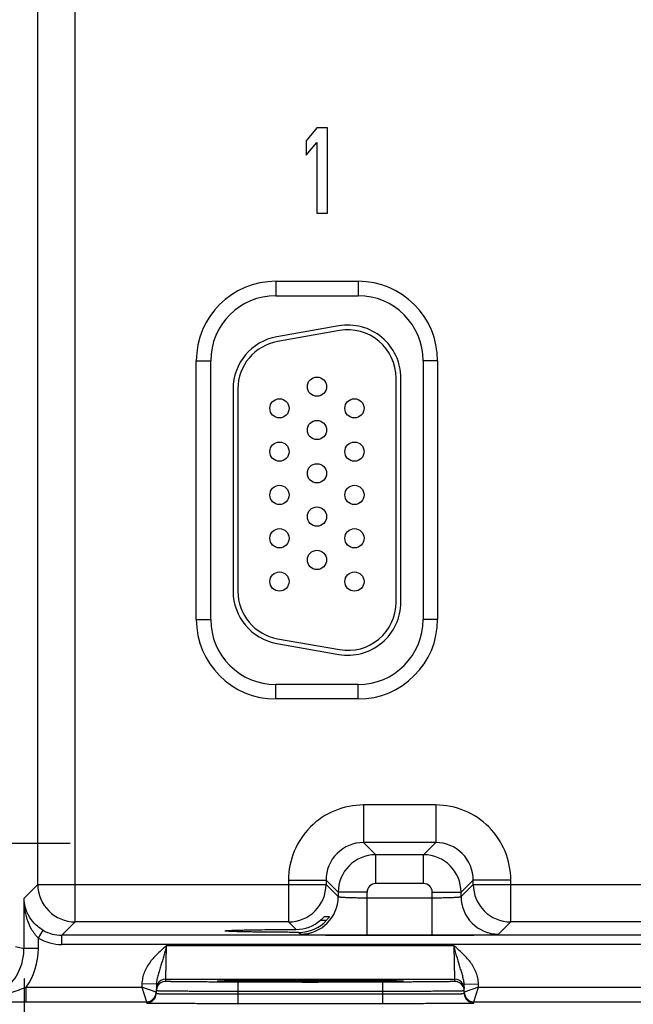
# Model space of a CAD drawing. Header units: inches. Extents: x 0 to 34, y 0 to 22.
# Tile 108 of 133: x 15.6 to 16.9, y 16.3 to 18.3. Entities that reach past the tile are written whole.
import ezdxf

# ---------------------------------------------------------------- set-up
doc = ezdxf.new("R2010")
doc.units = ezdxf.units.IN
doc.header["$LTSCALE"] = 1.87
doc.header["$MEASUREMENT"] = 0
doc.linetypes.add('CENTER', pattern=[0.6, 0.375, -0.075, 0.075, -0.075])
doc.layers.get('0').update_dxf_attribs({"linetype": 'CONTINUOUS'})
doc.layers.add('02___PRT_ALL_AXES', color=7, linetype='CONTINUOUS')
doc.layers.add('DIMENSIONS', color=7, linetype='CONTINUOUS')
doc.styles.get("Standard").update_dxf_attribs({"font": 'txt', "width": 0.8})
doc.dimstyles.new('DIMSTYLE_2', dxfattribs={"dimtxt": 0.125, "dimasz": 0.18, "dimexe": 0.125, "dimexo": 0.0625, "dimgap": 0.0625, "dimtad": 0, "dimtih": 1, "dimtoh": 1, "dimzin": 4, "dimdsep": 46, "dimtxsty": 'STANDARD', "dimblk": '_FILLED', "dimblk1": '_FILLED', "dimblk2": '_FILLED', "dimcen": 0.09, "dimadec": 0, "dimazin": 0, "dimtp": 0.01, "dimtm": 0.01, "dimtfac": 1, "dimtofl": 0, "dimtmove": 0, "dimatfit": 3, "dimldrblk": '_FILLED', "dimfxl": 1, "dimtolj": 1, "dimtzin": 4, "dimarcsym": 0})

# ---------------------------------------------------------------- blocks, each defined once
blk = doc.blocks.new('_FILLED')
at = {"color": 0, "linetype": 'ByBlock'}
blk.add_solid([(0, 0), (-1, 0.17361), (-1, -0.17361)], dxfattribs=at)
blk = doc.blocks.new('*D3')
at = {"layer": 'DIMENSIONS', "color": 2, "linetype": 'Continuous', "transparency": 16777216}
for p, q in [((11.4587, 16.4051), (11.4587, 14.6533)), ((15.6095, 16.3338), (15.6095, 14.6533)), ((11.4587, 14.7783), (12.8591, 14.7783)), ((15.6095, 14.7783), (14.2091, 14.7783))]:
    blk.add_line(p, q, dxfattribs=at)
at = {"layer": 'DIMENSIONS', "color": 2, "linetype": 'Continuous', "transparency": 16777216, "xscale": 0.18, "yscale": 0.18, "zscale": 0.18, "rotation": 180}
blk.add_blockref('_FILLED', (11.4587, 14.7783), dxfattribs=at)
at = {"layer": 'DIMENSIONS', "color": 2, "linetype": 'Continuous', "transparency": 16777216, "xscale": 0.18, "yscale": 0.18, "zscale": 0.18}
blk.add_blockref('_FILLED', (15.6095, 14.7783), dxfattribs=at)
at = {"layer": 'DIMENSIONS', "color": 2, "linetype": 'Continuous', "transparency": 16777216, "insert": (13.5341, 14.8408), "char_height": 0.125, "width": 1.225, "attachment_point": 2, "line_spacing_factor": 0.9}
blk.add_mtext('4.15{\\Ftxt.shx;\\W1.000000;\\H0.125000; }[105.4]', dxfattribs=at)

msp = doc.modelspace()

# ---------------------------------------------------------------- linework, layer by layer
at = {"color": 7, "linetype": 'Continuous'}
for p, q in [((15.7161, 16.4517), (15.7161, 19.5744)), ((15.6381, 16.5297), (15.6381, 19.4964)), ((16.2188, 18.1016), (16.1967, 18.0752)), ((16.2409, 18.1016), (16.2188, 18.1016)), ((16.2409, 17.9245), (16.2409, 18.1016)), ((16.1967, 18.0752), (16.1967, 18.0451)), ((16.1967, 18.0451), (16.2188, 18.0715)), ((16.2188, 18.0715), (16.2188, 17.9245)), ((16.2188, 17.9245), (16.2409, 17.9245)), ((16.1333, 17.7831), (16.1333, 17.7531)), ((16.1333, 17.7831), (16.3043, 17.7831)), ((16.3043, 17.7831), (16.3043, 17.7531)), ((16.1333, 17.7531), (16.3043, 17.7531)), ((16.2642, 17.6904), (16.1352, 17.6676)), ((16.2659, 17.6805), (16.1369, 17.6578)), ((15.9678, 17.0805), (15.9678, 17.6175)), ((15.9678, 17.6175), (15.9978, 17.6175)), ((15.9978, 17.0805), (15.9978, 17.6175)), ((16.4398, 17.6175), (16.4398, 17.0805)), ((16.4698, 17.6175), (16.4398, 17.6175)), ((16.4698, 17.6175), (16.4698, 17.0805)), ((16.3833, 17.116), (16.3833, 17.582)), ((16.3933, 17.116), (16.3933, 17.582)), ((16.0443, 17.5593), (16.0443, 17.1388)), ((16.0543, 17.5593), (16.0543, 17.1388)), ((15.9678, 17.0805), (15.9978, 17.0805)), ((16.4698, 17.0805), (16.4398, 17.0805)), ((16.1352, 17.0305), (16.2642, 17.0077)), ((16.1369, 17.0403), (16.2659, 17.0176)), ((16.1333, 16.915), (16.1333, 16.945)), ((16.3043, 16.945), (16.1333, 16.945)), ((16.3043, 16.915), (16.3043, 16.945)), ((16.3043, 16.915), (16.1333, 16.915)), ((16.3156, 16.6947), (16.3156, 16.6167)), ((16.466, 16.6947), (16.3156, 16.6947)), ((16.466, 16.6947), (16.466, 16.6167)), ((16.3156, 16.6167), (16.341, 16.5913)), ((16.466, 16.6167), (16.3156, 16.6167)), ((16.466, 16.6167), (16.4406, 16.5913)), ((16.341, 16.5313), (16.341, 16.5913)), ((16.4406, 16.5913), (16.341, 16.5913)), ((16.4406, 16.5313), (16.4406, 16.5913)), ((16.1597, 16.5387), (16.1597, 16.4517)), ((16.1597, 16.5387), (16.2377, 16.5387)), ((16.2377, 16.5387), (16.263, 16.5133)), ((16.2377, 16.5387), (16.2377, 16.5297)), ((16.544, 16.5387), (16.5186, 16.5133)), ((16.544, 16.5297), (16.544, 16.5387)), ((16.6219, 16.5387), (16.544, 16.5387)), ((16.6219, 16.4517), (16.6219, 16.5387)), ((15.6095, 16.501), (15.6381, 16.5297)), ((15.6381, 16.5297), (16.2377, 16.5297)), ((16.2377, 16.5297), (16.263, 16.5043)), ((16.263, 16.5133), (16.263, 16.5043)), ((16.323, 16.5133), (16.263, 16.5133)), ((16.323, 16.4239), (16.323, 16.5133)), ((16.4406, 16.5313), (16.341, 16.5313)), ((16.4586, 16.4239), (16.4586, 16.5133)), ((16.4586, 16.5133), (16.5186, 16.5133)), ((16.5186, 16.5043), (16.544, 16.5297)), ((16.5186, 16.5043), (16.5186, 16.5133)), ((16.544, 16.5297), (17.2927, 16.5297)), ((15.6095, 16.3963), (15.6095, 16.501)), ((16.323, 16.5019), (16.4586, 16.5019)), ((15.6883, 16.4239), (15.7161, 16.4517)), ((16.1597, 16.4517), (15.7161, 16.4517)), ((16.1597, 16.4517), (16.1753, 16.4361)), ((16.2264, 16.4552), (16.2387, 16.4552)), ((16.2344, 16.4629), (16.2447, 16.4629)), ((16.2447, 16.4629), (16.2447, 16.4628)), ((16.5966, 16.4263), (16.6219, 16.4517)), ((17.2147, 16.4517), (16.6219, 16.4517)), ((15.6395, 16.418), (15.649, 16.4345)), ((15.6395, 16.3963), (15.6395, 16.418)), ((15.6883, 16.4049), (15.6883, 16.4239)), ((24.0385, 16.4239), (15.6883, 16.4239)), ((16.1814, 16.43), (16.1851, 16.4263)), ((16.323, 16.4239), (16.4586, 16.4239)), ((15.5914, 16.4008), (15.6095, 16.3963)), ((15.6395, 16.3963), (15.6095, 16.3963)), ((24.0385, 16.4049), (15.6883, 16.4049)), ((15.9046, 16.3327), (15.9061, 16.4027)), ((15.9061, 16.4027), (16.5035, 16.4027)), ((16.5035, 16.4027), (16.505, 16.3327)), ((15.9045, 16.328), (15.9046, 16.3327)), ((15.9046, 16.3327), (16.505, 16.3327)), ((16.0142, 16.3289), (16.0111, 16.3286)), ((16.0111, 16.3286), (16.0141, 16.3283)), ((16.0141, 16.3288), (16.0147, 16.3289)), ((16.0256, 16.3292), (16.0142, 16.3289)), ((16.0147, 16.3289), (16.0156, 16.3289)), ((16.0156, 16.3289), (16.0166, 16.3289)), ((16.0166, 16.3289), (16.0184, 16.329)), ((16.0184, 16.329), (16.0214, 16.3291)), ((16.0214, 16.3291), (16.0261, 16.3292)), ((16.0261, 16.3292), (16.0346, 16.3294)), ((16.0346, 16.3294), (16.0455, 16.3295)), ((16.0455, 16.3295), (16.0594, 16.3297)), ((16.0594, 16.3297), (16.0748, 16.3298)), ((16.0748, 16.3298), (16.0944, 16.3299)), ((16.0944, 16.3299), (16.118, 16.3301)), ((16.118, 16.3301), (16.1406, 16.3302)), ((16.1406, 16.3302), (16.1663, 16.3302)), ((16.1663, 16.3302), (16.1951, 16.3302)), ((16.1951, 16.3302), (16.2229, 16.3302)), ((16.2229, 16.3302), (16.2521, 16.3302)), ((16.2521, 16.3302), (16.2782, 16.3301)), ((16.2782, 16.3301), (16.3014, 16.33)), ((16.3014, 16.33), (16.3215, 16.3299)), ((16.3215, 16.3299), (16.3412, 16.3298)), ((16.3412, 16.3298), (16.3572, 16.3296)), ((16.3572, 16.3296), (16.3699, 16.3294)), ((16.3699, 16.3294), (16.3796, 16.3293)), ((16.3796, 16.3293), (16.3859, 16.3292)), ((16.3955, 16.3289), (16.3841, 16.3292)), ((16.39, 16.329), (16.392, 16.329)), ((16.392, 16.329), (16.3935, 16.3289)), ((16.3935, 16.3289), (16.3944, 16.3289)), ((16.3944, 16.3289), (16.3951, 16.3289)), ((16.3985, 16.3286), (16.3955, 16.3289)), ((16.3955, 16.3283), (16.3985, 16.3286)), ((16.505, 16.3327), (16.5051, 16.328)), ((15.6141, 16.2858), (15.6141, 16.3158)), ((15.6141, 16.3158), (15.8546, 16.3158)), ((15.8547, 16.3229), (15.8546, 16.3158)), ((15.8844, 16.3054), (15.8546, 16.3158)), ((15.8546, 16.3158), (15.8644, 16.2858)), ((15.8847, 16.3224), (15.8547, 16.3229)), ((15.8847, 16.3224), (15.8844, 16.3029)), ((16.0544, 16.3267), (16.0544, 16.3071)), ((16.3552, 16.3267), (16.0544, 16.3267)), ((16.3552, 16.3267), (16.3552, 16.3071)), ((16.5249, 16.3224), (16.5549, 16.3229)), ((16.5252, 16.3029), (16.5249, 16.3224)), ((16.555, 16.3158), (16.5252, 16.3054)), ((16.5452, 16.2858), (16.555, 16.3158)), ((16.555, 16.3158), (16.5549, 16.3229)), ((16.555, 16.3158), (16.9096, 16.3158)), ((16.0544, 16.3071), (16.0543, 16.3021)), ((16.0543, 16.3021), (16.0543, 16.2824)), ((16.0543, 16.3021), (16.3553, 16.3021)), ((16.3552, 16.3071), (16.0544, 16.3071)), ((16.3552, 16.3071), (16.3553, 16.3021)), ((16.3553, 16.3021), (16.3553, 16.2824)), ((15.6141, 16.2858), (15.8644, 16.2858)), ((15.8644, 16.2858), (15.8644, 16.2833)), ((16.0543, 16.2824), (16.3553, 16.2824)), ((16.5452, 16.2858), (16.9194, 16.2858)), ((16.5452, 16.2833), (16.5452, 16.2858))]:
    msp.add_line(p, q, dxfattribs=at)
for points in [[(16.0133, 16.3288), (16.0133, 16.3288), (16.0134, 16.3288), (16.0136, 16.3288), (16.0138, 16.3288), (16.0141, 16.3288)], [(16.3859, 16.3292), (16.3893, 16.3291), (16.39, 16.329)], [(16.3951, 16.3289), (16.3957, 16.3288), (16.3959, 16.3288), (16.3961, 16.3288), (16.3962, 16.3288), (16.3963, 16.3288)]]:
    msp.add_lwpolyline(points, dxfattribs=at)
for centre in [(16.2188, 17.564), (16.1408, 17.519), (16.2968, 17.519), (16.2188, 17.474), (16.1408, 17.429), (16.2968, 17.429), (16.2188, 17.384), (16.1408, 17.339), (16.2968, 17.339), (16.2188, 17.294), (16.1408, 17.249), (16.2968, 17.249), (16.2188, 17.204), (16.1408, 17.159), (16.2968, 17.159)]:
    msp.add_circle(centre, 0.02, dxfattribs=at)
for centre, radius, start, end in [((16.1333, 17.6175), 0.1655, 90, 180), ((16.3043, 17.6175), 0.1655, 0, 90), ((16.1333, 17.6175), 0.1355, 90, 180), ((16.3043, 17.6175), 0.1355, 0, 90), ((16.2833, 17.582), 0.11, 0, 100), ((16.2833, 17.582), 0.1, 0, 100), ((16.1543, 17.5593), 0.11, 100, 180), ((16.1543, 17.5593), 0.1, 100, 180), ((16.1543, 17.1388), 0.11, 180, 260), ((16.1543, 17.1388), 0.1, 180, 260), ((16.2833, 17.116), 0.11, 260, 360), ((16.2833, 17.116), 0.1, 260, 360), ((16.1333, 17.0805), 0.1655, 180, 270), ((16.1333, 17.0805), 0.1355, 180, 270), ((16.3043, 17.0805), 0.1655, 270, 360), ((16.3043, 17.0805), 0.1355, 270, 360), ((16.3156, 16.5387), 0.156, 89.9965, 180.0035), ((16.466, 16.5387), 0.156, 359.9966, 90.0034), ((16.3156, 16.5387), 0.0779, 89.9718, 180.0281), ((16.466, 16.5387), 0.0779, 359.9718, 90.0281), ((16.341, 16.5133), 0.078, 90.0148, 179.9847), ((16.4406, 16.5133), 0.078, 0.0148, 89.9847), ((15.7161, 16.5297), 0.078, 180.0209, 269.9791), ((16.1597, 16.5297), 0.078, 270.0209, 359.9791), ((16.341, 16.5133), 0.018, 89.9965, 180.0035), ((16.4406, 16.5133), 0.018, 359.9965, 90.0035), ((16.622, 16.5297), 0.078, 180.0209, 269.9791), ((16.185, 16.5043), 0.078, 270.0209, 359.9791), ((16.5966, 16.5043), 0.078, 180.0209, 269.9791), ((16.175, 16.5147), 0.0786, 270.1936, 310.784), ((16.1816, 16.5073), 0.0774, 269.8483, 317.612), ((15.6883, 16.5019), 0.078, 239.7819, 270.0064), ((15.6883, 16.5019), 0.097, 239.7795, 270.001), ((15.4992, 16.3963), 0.1102, 269.9902, 359.9959), ((15.4992, 16.3963), 0.1402, 324.968, 360), ((15.9046, 16.3127), 0.02, 89.9997, 153.5768), ((16.505, 16.3127), 0.02, 26.4232, 90.0003), ((15.9046, 16.308), 0.0201, 161.2521, 178.9472), ((15.9045, 16.308), 0.02, 89.9993, 161.1986), ((16.5051, 16.308), 0.02, 18.8014, 90.0007), ((16.505, 16.308), 0.0201, 1.0528, 18.7479), ((15.8644, 16.3058), 0.02, 269.9997, 358.9997), ((15.8644, 16.3033), 0.02, 269.9997, 358.9997), ((15.8644, 16.3058), 0.02, 351.8201, 358.9927), ((16.5452, 16.3058), 0.02, 181.0074, 188.1804), ((16.5452, 16.3058), 0.02, 181.0003, 270.0003), ((16.5452, 16.3033), 0.02, 181.0003, 270.0003), ((15.6176, 41.8617), 25.576, 269.81691, 269.99195)]:
    msp.add_arc(centre, radius, start, end, dxfattribs=at)
for points, knots in [([(15.6395, 16.418), (15.6338, 16.4234), (15.6245, 16.4361), (15.6157, 16.4572), (15.6107, 16.479), (15.6095, 16.4937), (15.6095, 16.501)], [0, 0, 0, 0, 0.260309, 0.511681, 0.757197, 1, 1, 1, 1]), ([(15.649, 16.4345), (15.6424, 16.4383), (15.6307, 16.4475), (15.6183, 16.4647), (15.6112, 16.4827), (15.6096, 16.495), (15.6095, 16.501)], [0, 0, 0, 0, 0.286444, 0.542702, 0.776718, 1, 1, 1, 1]), ([(16.263, 16.5043), (16.2631, 16.5042), (16.2632, 16.5041), (16.2636, 16.504), (16.2645, 16.5038), (16.266, 16.5036), (16.2681, 16.5034), (16.2706, 16.5032), (16.2736, 16.503), (16.2772, 16.5028), (16.2827, 16.5025), (16.2904, 16.5023), (16.3006, 16.5021), (16.3116, 16.502), (16.3192, 16.5019), (16.323, 16.5019)], [0, 0, 0, 0, 0.0028, 0.007571, 0.023737, 0.048903, 0.082928, 0.12553, 0.176328, 0.234857, 0.300574, 0.451057, 0.622157, 0.807459, 1, 1, 1, 1]), ([(16.4586, 16.5019), (16.4625, 16.5019), (16.47, 16.502), (16.481, 16.5021), (16.4912, 16.5023), (16.499, 16.5025), (16.5045, 16.5028), (16.508, 16.503), (16.511, 16.5032), (16.5135, 16.5034), (16.5156, 16.5036), (16.5171, 16.5038), (16.518, 16.504), (16.5184, 16.5041), (16.5186, 16.5042), (16.5186, 16.5043)], [0, 0, 0, 0, 0.192541, 0.377843, 0.548943, 0.699426, 0.765143, 0.823672, 0.87447, 0.917072, 0.951097, 0.976263, 0.992429, 0.9972, 1, 1, 1, 1]), ([(16.2264, 16.4552), (16.2273, 16.456), (16.2287, 16.4573), (16.2305, 16.4589), (16.2317, 16.4601), (16.2325, 16.461), (16.2332, 16.4617), (16.2336, 16.4621), (16.2339, 16.4624), (16.2341, 16.4627), (16.2343, 16.4628), (16.2344, 16.4629), (16.2344, 16.4629)], [0, 0, 0, 0, 0.342241, 0.503527, 0.653247, 0.786029, 0.843905, 0.894671, 0.937065, 0.969696, 0.991105, 1, 1, 1, 1]), ([(16.2447, 16.4628), (16.2445, 16.4624), (16.2438, 16.4614), (16.2425, 16.4597), (16.2408, 16.4575), (16.2395, 16.456), (16.2387, 16.4552)], [0, 0, 0, 0, 0.132034, 0.368411, 0.667584, 1, 1, 1, 1]), ([(16.0276, 16.433), (16.0276, 16.4331), (16.0279, 16.4332), (16.0284, 16.4333), (16.0293, 16.4335), (16.0305, 16.4336), (16.032, 16.4337), (16.0338, 16.4339), (16.036, 16.434), (16.0396, 16.4342), (16.0448, 16.4344), (16.052, 16.4346), (16.0604, 16.4348), (16.0698, 16.435), (16.0804, 16.4352), (16.0962, 16.4355), (16.1179, 16.4357), (16.1459, 16.436), (16.1653, 16.4361), (16.1753, 16.4361)], [0, 0, 0, 0, 0.001483, 0.005067, 0.010907, 0.019019, 0.029395, 0.042009, 0.056833, 0.073841, 0.114301, 0.163122, 0.2199, 0.284173, 0.355492, 0.433315, 0.605936, 0.796797, 1, 1, 1, 1]), ([(16.1814, 16.43), (16.1711, 16.43), (16.1509, 16.4301), (16.122, 16.4303), (16.0993, 16.4305), (16.0828, 16.4308), (16.0718, 16.431), (16.0619, 16.4312), (16.0532, 16.4314), (16.0456, 16.4317), (16.0401, 16.4319), (16.0364, 16.4321), (16.0341, 16.4322), (16.0322, 16.4323), (16.0306, 16.4325), (16.0293, 16.4326), (16.0284, 16.4327), (16.0279, 16.4328), (16.0276, 16.433), (16.0276, 16.433)], [0, 0, 0, 0, 0.201695, 0.391991, 0.564724, 0.642756, 0.714346, 0.778938, 0.836038, 0.885143, 0.925856, 0.942979, 0.9579, 0.970586, 0.981005, 0.989137, 0.994977, 0.998546, 1, 1, 1, 1]), ([(16.1851, 16.4263), (16.1851, 16.4262), (16.1854, 16.4262), (16.186, 16.4261), (16.187, 16.426), (16.1882, 16.4258), (16.1898, 16.4257), (16.1925, 16.4256), (16.1966, 16.4254), (16.2025, 16.4252), (16.2095, 16.425), (16.2175, 16.4248), (16.2266, 16.4246), (16.2366, 16.4245), (16.2514, 16.4243), (16.2714, 16.4241), (16.2967, 16.424), (16.3141, 16.4239), (16.323, 16.4239)], [0, 0, 0, 0, 0.002193, 0.006647, 0.013412, 0.022485, 0.033853, 0.04749, 0.081447, 0.124043, 0.174882, 0.233486, 0.299305, 0.371722, 0.450054, 0.621468, 0.80711, 1, 1, 1, 1]), ([(16.4586, 16.4239), (16.4675, 16.4239), (16.4849, 16.424), (16.5102, 16.4241), (16.5302, 16.4243), (16.545, 16.4245), (16.555, 16.4246), (16.5641, 16.4248), (16.5721, 16.425), (16.5791, 16.4252), (16.585, 16.4254), (16.5891, 16.4256), (16.5918, 16.4257), (16.5934, 16.4258), (16.5946, 16.426), (16.5956, 16.4261), (16.5962, 16.4262), (16.5965, 16.4262), (16.5966, 16.4263)], [0, 0, 0, 0, 0.19289, 0.378532, 0.549946, 0.628278, 0.700695, 0.766514, 0.825118, 0.875957, 0.918553, 0.95251, 0.966147, 0.977515, 0.986588, 0.993353, 0.997807, 1, 1, 1, 1]), ([(15.9061, 16.4027), (15.9, 16.3974), (15.8876, 16.3867), (15.8709, 16.3687), (15.8605, 16.3508), (15.8558, 16.3352), (15.8548, 16.327), (15.8547, 16.3229)], [0, 0, 0, 0, 0.250245, 0.500292, 0.749932, 0.874982, 1, 1, 1, 1]), ([(15.9061, 16.4027), (15.9042, 16.3955), (15.9003, 16.3816), (15.8953, 16.3645), (15.8911, 16.3514), (15.8882, 16.3419), (15.8857, 16.3323), (15.8848, 16.3258), (15.8847, 16.3224)], [0, 0, 0, 0, 0.266694, 0.521427, 0.642943, 0.761728, 0.879894, 1, 1, 1, 1]), ([(16.5549, 16.3229), (16.5548, 16.327), (16.5538, 16.3352), (16.5491, 16.3508), (16.5387, 16.3687), (16.522, 16.3867), (16.5096, 16.3974), (16.5035, 16.4027)], [0, 0, 0, 0, 0.125014, 0.25006, 0.499694, 0.749744, 1, 1, 1, 1]), ([(16.5249, 16.3224), (16.5248, 16.3258), (16.5239, 16.3323), (16.5214, 16.3419), (16.5185, 16.3514), (16.5143, 16.3645), (16.5092, 16.3816), (16.5054, 16.3956), (16.5035, 16.4027)], [0, 0, 0, 0, 0.120104, 0.238268, 0.357052, 0.478569, 0.733305, 1, 1, 1, 1]), ([(16.0141, 16.3283), (16.0171, 16.3281), (16.0248, 16.3279), (16.039, 16.3277), (16.0582, 16.3274), (16.0818, 16.3272), (16.1091, 16.3271), (16.1506, 16.3269), (16.2048, 16.3268), (16.259, 16.3269), (16.3005, 16.3271), (16.3278, 16.3272), (16.3514, 16.3274), (16.3706, 16.3277), (16.3848, 16.3279), (16.3925, 16.3281), (16.3955, 16.3283)], [0, 0, 0, 0, 0.023176, 0.060749, 0.111597, 0.174181, 0.246609, 0.326696, 0.500002, 0.673307, 0.753394, 0.825822, 0.888405, 0.939253, 0.976825, 1, 1, 1, 1]), ([(16.3841, 16.3292), (16.3744, 16.3294), (16.3507, 16.3297), (16.3098, 16.33), (16.2598, 16.3302), (16.205, 16.3303), (16.1502, 16.3302), (16.1002, 16.33), (16.0592, 16.3297), (16.0354, 16.3294), (16.0256, 16.3292)], [0, 0, 0, 0, 0.081205, 0.198703, 0.34232, 0.499617, 0.656968, 0.800741, 0.918483, 1, 1, 1, 1]), ([(15.6141, 16.3158), (15.6083, 16.3138), (15.597, 16.3095), (15.5749, 16.301), (15.5581, 16.2952), (15.5467, 16.2923)], [0, 0, 0, 0, 0.255149, 0.506355, 1, 1, 1, 1]), ([(16.0544, 16.3071), (16.0434, 16.3071), (16.0217, 16.3071), (15.995, 16.3072), (15.9746, 16.3073), (15.9603, 16.3074), (15.9469, 16.3075), (15.9346, 16.3076), (15.9235, 16.3077), (15.9136, 16.3078), (15.9061, 16.3079), (15.9009, 16.3079), (15.8975, 16.308), (15.8945, 16.308), (15.8919, 16.3081), (15.8897, 16.3081), (15.8879, 16.3082), (15.8866, 16.3082), (15.8858, 16.3082), (15.8853, 16.3083), (15.885, 16.3083), (15.8847, 16.3083), (15.8846, 16.3083), (15.8845, 16.3084), (15.8845, 16.3084)], [0, 0, 0, 0, 0.195104, 0.382709, 0.471426, 0.555601, 0.634423, 0.707132, 0.773029, 0.831478, 0.881918, 0.90398, 0.923864, 0.941522, 0.956912, 0.969998, 0.980748, 0.989136, 0.992438, 0.995144, 0.997251, 0.998759, 0.99967, 1, 1, 1, 1]), ([(16.0544, 16.3267), (16.0447, 16.3267), (16.0255, 16.3267), (16.002, 16.3268), (15.984, 16.3269), (15.9714, 16.3269), (15.9596, 16.327), (15.9487, 16.3271), (15.9389, 16.3272), (15.9301, 16.3273), (15.9226, 16.3274), (15.9171, 16.3275), (15.9133, 16.3276), (15.911, 16.3276), (15.9091, 16.3277), (15.9075, 16.3278), (15.9062, 16.3278), (15.9054, 16.3279), (15.9049, 16.3279), (15.9047, 16.328), (15.9046, 16.328), (15.9045, 16.328), (15.9045, 16.328)], [0, 0, 0, 0, 0.195093, 0.382688, 0.4714, 0.555569, 0.634386, 0.70709, 0.77298, 0.831424, 0.881858, 0.923799, 0.941455, 0.956844, 0.969929, 0.980679, 0.989069, 0.995082, 0.997194, 0.998709, 0.999633, 1, 1, 1, 1]), ([(16.5051, 16.328), (16.5051, 16.328), (16.505, 16.328), (16.5049, 16.328), (16.5047, 16.3279), (16.5042, 16.3279), (16.5034, 16.3278), (16.5021, 16.3278), (16.5005, 16.3277), (16.4986, 16.3276), (16.4962, 16.3276), (16.4925, 16.3275), (16.487, 16.3274), (16.4795, 16.3273), (16.4707, 16.3272), (16.4609, 16.3271), (16.45, 16.327), (16.4382, 16.3269), (16.4256, 16.3269), (16.4076, 16.3268), (16.3841, 16.3267), (16.3649, 16.3267), (16.3552, 16.3267)], [0, 0, 0, 0, 0.000367, 0.001291, 0.002806, 0.004918, 0.010931, 0.019321, 0.030071, 0.043156, 0.058545, 0.076201, 0.118142, 0.168576, 0.22702, 0.29291, 0.365614, 0.444431, 0.5286, 0.617312, 0.804907, 1, 1, 1, 1]), ([(16.5251, 16.3084), (16.5251, 16.3084), (16.525, 16.3083), (16.5249, 16.3083), (16.5246, 16.3083), (16.5243, 16.3083), (16.5238, 16.3082), (16.523, 16.3082), (16.5217, 16.3082), (16.5199, 16.3081), (16.5177, 16.3081), (16.5151, 16.308), (16.5121, 16.308), (16.5087, 16.3079), (16.5035, 16.3079), (16.496, 16.3078), (16.4861, 16.3077), (16.475, 16.3076), (16.4626, 16.3075), (16.4493, 16.3074), (16.435, 16.3073), (16.4146, 16.3072), (16.3879, 16.3071), (16.3662, 16.3071), (16.3552, 16.3071)], [0, 0, 0, 0, 0.00033, 0.001241, 0.002749, 0.004856, 0.007562, 0.010864, 0.019252, 0.030002, 0.043087, 0.058478, 0.076136, 0.09602, 0.118081, 0.168521, 0.226971, 0.292867, 0.365577, 0.444399, 0.528574, 0.617291, 0.804896, 1, 1, 1, 1]), ([(15.8844, 16.3029), (15.8844, 16.3029), (15.8845, 16.3029), (15.8846, 16.3029), (15.8849, 16.3028), (15.8852, 16.3028), (15.8857, 16.3028), (15.8865, 16.3027), (15.8878, 16.3027), (15.8896, 16.3026), (15.8918, 16.3026), (15.8944, 16.3025), (15.8974, 16.3025), (15.9008, 16.3024), (15.9061, 16.3024), (15.9135, 16.3023), (15.9234, 16.3022), (15.9345, 16.3022), (15.9469, 16.3021), (15.9602, 16.3021), (15.9745, 16.3021), (15.9949, 16.302), (16.0216, 16.302), (16.0433, 16.3021), (16.0543, 16.3021)], [0, 0, 0, 0, 0.000343, 0.001258, 0.002769, 0.004877, 0.007583, 0.010886, 0.019274, 0.030023, 0.043108, 0.058497, 0.076155, 0.096038, 0.118099, 0.168538, 0.226987, 0.292883, 0.365592, 0.444414, 0.528589, 0.617304, 0.804905, 1, 1, 1, 1]), ([(16.3553, 16.3021), (16.3663, 16.3021), (16.388, 16.302), (16.4147, 16.302), (16.4351, 16.3021), (16.4494, 16.3021), (16.4627, 16.3021), (16.4751, 16.3022), (16.4862, 16.3022), (16.4961, 16.3023), (16.5035, 16.3024), (16.5088, 16.3024), (16.5122, 16.3025), (16.5152, 16.3025), (16.5178, 16.3026), (16.52, 16.3026), (16.5218, 16.3027), (16.5231, 16.3027), (16.5239, 16.3028), (16.5244, 16.3028), (16.5247, 16.3028), (16.525, 16.3029), (16.5251, 16.3029), (16.5252, 16.3029), (16.5252, 16.3029)], [0, 0, 0, 0, 0.195095, 0.382696, 0.471411, 0.555586, 0.634408, 0.707117, 0.773013, 0.831462, 0.881901, 0.903962, 0.923845, 0.941503, 0.956892, 0.969977, 0.980726, 0.989114, 0.992417, 0.995123, 0.997231, 0.998742, 0.999657, 1, 1, 1, 1]), ([(15.8644, 16.2833), (15.8644, 16.2833), (15.8645, 16.2833), (15.8646, 16.2832), (15.8649, 16.2832), (15.8653, 16.2832), (15.8659, 16.2832), (15.8668, 16.2831), (15.8682, 16.2831), (15.8702, 16.2831), (15.8727, 16.283), (15.8756, 16.283), (15.879, 16.283), (15.8828, 16.2829), (15.8886, 16.2829), (15.8969, 16.2828), (15.908, 16.2827), (15.9204, 16.2827), (15.9342, 16.2826), (15.9491, 16.2826), (15.9651, 16.2825), (15.9879, 16.2825), (16.0178, 16.2825), (16.042, 16.2824), (16.0543, 16.2824)], [0, 0, 0, 0, 0.000318, 0.001225, 0.002732, 0.004837, 0.007542, 0.010844, 0.019232, 0.029981, 0.043068, 0.058459, 0.076118, 0.096003, 0.118066, 0.168509, 0.226962, 0.292862, 0.365575, 0.444399, 0.528576, 0.617294, 0.804899, 1, 1, 1, 1]), ([(16.3553, 16.2824), (16.3676, 16.2824), (16.3918, 16.2825), (16.4217, 16.2825), (16.4445, 16.2825), (16.4605, 16.2826), (16.4754, 16.2826), (16.4892, 16.2827), (16.5016, 16.2827), (16.5127, 16.2828), (16.521, 16.2829), (16.5268, 16.2829), (16.5306, 16.283), (16.534, 16.283), (16.5369, 16.283), (16.5394, 16.2831), (16.5414, 16.2831), (16.5428, 16.2831), (16.5437, 16.2832), (16.5443, 16.2832), (16.5446, 16.2832), (16.545, 16.2832), (16.5451, 16.2833), (16.5452, 16.2833), (16.5452, 16.2833)], [0, 0, 0, 0, 0.195101, 0.382706, 0.471424, 0.555601, 0.634425, 0.707138, 0.773038, 0.831491, 0.881934, 0.903997, 0.923882, 0.941541, 0.956932, 0.970019, 0.980768, 0.989156, 0.992458, 0.995163, 0.997268, 0.998775, 0.999682, 1, 1, 1, 1])]:
    msp.add_open_spline(points, degree=3, knots=knots, dxfattribs=at)
for points in [[(15.8866, 16.3216), (15.8853, 16.319), (15.8846, 16.316), (15.8846, 16.313)], [(16.5229, 16.3216), (16.5243, 16.319), (16.525, 16.316), (16.525, 16.313)]]:
    msp.add_open_spline(points, degree=3, dxfattribs=at)
at = {"layer": '02___PRT_ALL_AXES', "color": 7, "linetype": 'CENTER'}
msp.add_line((15.4235, 16.6152), (15.7057, 16.6152), dxfattribs=at)

# ---------------------------------------------------------------- dimensions: what is measured, and where the dimension line sits
at = {"layer": 'DIMENSIONS', "color": 2, "linetype": 'Continuous'}
dim = msp.add_linear_dim(base=(15.6095, 14.7783), p1=(11.4587, 16.4676), p2=(15.6095, 16.3963), dimstyle='DIMSTYLE_2', dxfattribs=at)
dim.commit()
dim.dimension.update_dxf_attribs({"geometry": '*D3', "text_midpoint": (13.5341, 14.7783), "dimtype": 160})

doc.saveas('drawing.dxf')
